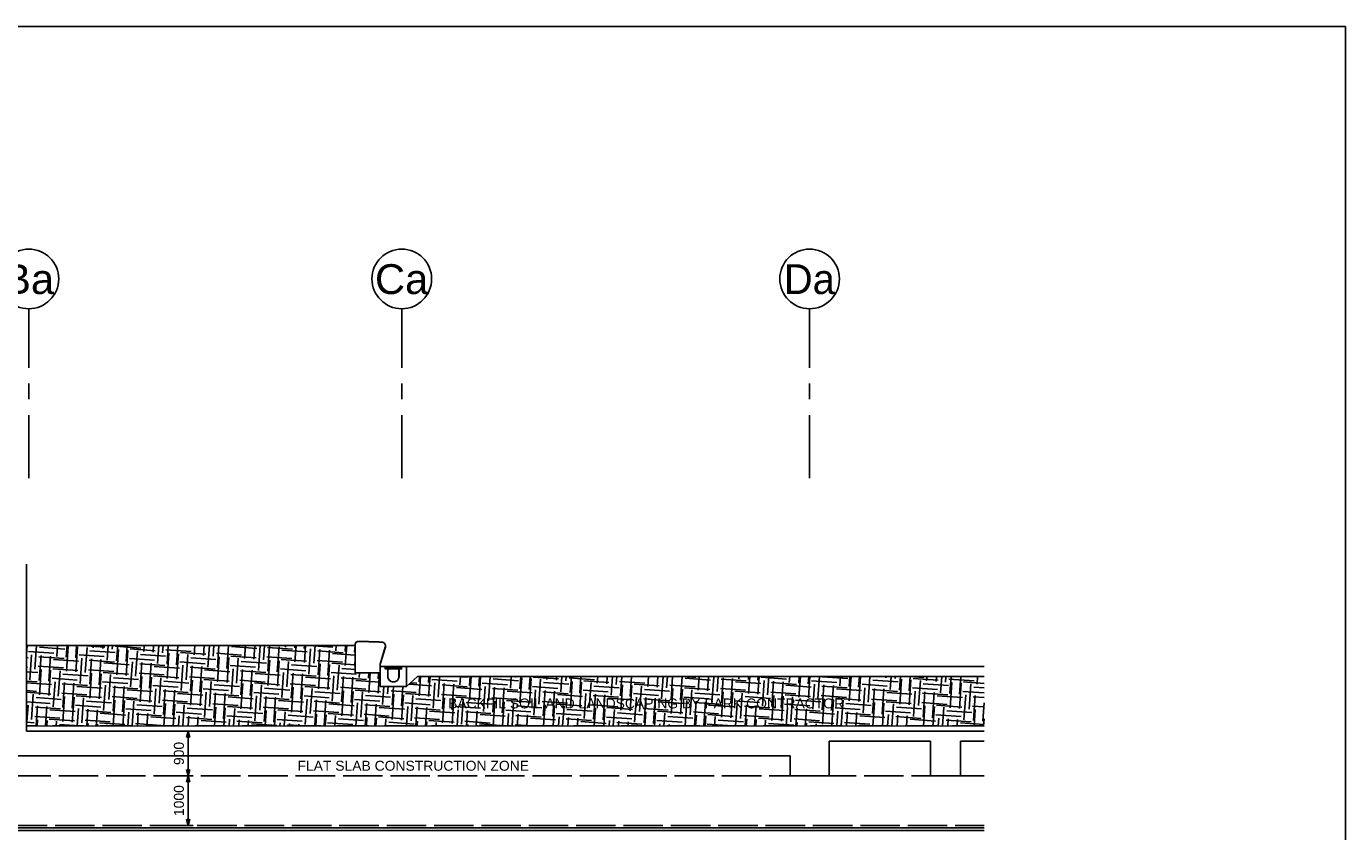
# Model space of a CAD drawing. Header units: millimetres. Extents: x 113048 to 489828, y -130780 to 23393.
# Tile 67 of 98: x 231651 to 258181, y -31013 to -14805. Entities that reach past the tile are written whole.
import ezdxf

# ---------------------------------------------------------------- set-up
doc = ezdxf.new("R2010")
doc.units = ezdxf.units.MM
doc.header["$LTSCALE"] = 100
for name, pattern in [('DASHDOT', [1, 0.5, -0.25, 0, -0.25]), ('Grid Line', [22.225, 12.7, -3.175, 3.175, -3.175]), ('Hidden', [9.525, 6.35, -3.175]), ('HIDDEN2', [4.7625, 3.175, -1.5875])]:
    doc.linetypes.add(name, pattern=pattern)
for name, color, linetype in [('+C-160', 160, 'Hidden'), ('A-WPL', 5, 'Continuous'), ('DLN020__', 6, 'DASHDOT'), ('DLN030_2', 1, 'Continuous'), ('DLN040__', 7, 'Continuous'), ('DLN210__', 7, 'Continuous'), ('DLN270__', 1, 'Continuous'), ('DLN280__', 3, 'Continuous'), ('DLN450__', 6, 'Continuous'), ('HATCH', 8, 'Continuous'), ('INTWALL', 7, 'Continuous'), ('METAL', 6, 'Continuous')]:
    doc.layers.add(name, color=color, linetype=linetype)
doc.styles.add('Swis721tBT', font='swissl.ttf')
doc.styles.add('SWISS MD BT', font='swiss.ttf')
doc.linetypes.add('BATTING', pattern='A,0.00254,-2.54,[134,ltypeshp.shx,S=2.54,R=0,X=-2.54,Y=0],-5.08,[134,ltypeshp.shx,S=2.54,R=180,X=2.54,Y=0],-2.54', length=10.16254)
doc.dimstyles.new('INTDIM', dxfattribs={"dimtxt": 200, "dimasz": 125, "dimexe": 100, "dimexo": 150, "dimgap": 80, "dimtad": 1, "dimdec": 0, "dimzin": 9, "dimdsep": 46, "dimtxsty": 'Swis721tBT', "dimblk": 'OPEN30', "dimcen": -125, "dimclrd": 256, "dimclre": 256, "dimclrt": 2, "dimaunit": 1, "dimadec": 1, "dimazin": 0, "dimtfac": 0.444444, "dimtdec": 0, "dimtix": 1, "dimtmove": 2, "dimatfit": 3, "dimldrblk": 'OPEN30', "dimfxl": 0, "dimtolj": 1, "dimlwd": -1, "dimlwe": -1, "dimarcsym": 0})

# ---------------------------------------------------------------- blocks, each defined once
blk = doc.blocks.new('Grid - Bubble - 4mm-251209-Black Box Lvl _0_00_G_F- Kahlen')
at = {"layer": 'DLN020__', "linetype": 'Continuous'}
blk.add_circle((0, 0), 4, dxfattribs=at)
blk = doc.blocks.new('_Open30')
at = {"color": 0, "linetype": 'ByBlock', "lineweight": -2}
for p, q in [((-1, 0.27), (0, 0)), ((0, 0), (-1, -0.27)), ((0, 0), (-1, 0))]:
    blk.add_line(p, q, dxfattribs=at)
blk = doc.blocks.new('*D139')
at = {"layer": 'Defpoints', "color": 0}
for p in [(234541, -28990, 0), (234902, -28990), (234632, -29890, 0)]:
    blk.add_point(p, dxfattribs=at)
at = {"layer": 'DLN030_2'}
for p, q in [((234691, -28990), (235002, -28990)), ((234902, -29765), (234902, -29115)), ((234782, -29890), (235002, -29890))]:
    blk.add_line(p, q, dxfattribs=at)
at = {"layer": 'DLN030_2', "xscale": 125, "yscale": 125, "zscale": 125}
for p, rotation in [((234902, -28990), 90), ((234902, -29890), 270)]:
    blk.add_blockref('_Open30', p, dxfattribs=dict(at, rotation=rotation))
at = {"layer": 'DLN030_2', "color": 2, "insert": (234719, -29440), "char_height": 200, "attachment_point": 5, "rotation": 90, "style": 'Swis721tBT'}
blk.add_mtext('\\A1;900', dxfattribs=at)
blk = doc.blocks.new('drainage')
at = {"layer": 'DLN280__'}
blk.add_lwpolyline([(-119444, 40360), (-119497, 40360), (-119497, 40410), (-119597, 40410), (-119597, 40008), (-119066, 40008), (-119066, 40410), (-119166, 40410), (-119166, 40360), (-119219, 40360), (-119219, 40210, -1), (-119444, 40210), (-119444, 40360)], format="xyb", dxfattribs=at)
at = {"layer": 'METAL'}
blk.add_lwpolyline([(-119171, 40405), (-119492, 40405), (-119492, 40365), (-119171, 40365)], close=True, dxfattribs=at)
blk = doc.blocks.new('*D143')
at = {"layer": 'Defpoints', "color": 0}
for p in [(234632, -29890, 0), (234531, -30888, 0), (234902, -30888)]:
    blk.add_point(p, dxfattribs=at)
at = {"layer": 'DLN030_2'}
for p, q in [((234782, -29890), (235002, -29890)), ((234902, -30015), (234902, -30763)), ((234681, -30888), (235002, -30888))]:
    blk.add_line(p, q, dxfattribs=at)
at = {"layer": 'DLN030_2', "xscale": 125, "yscale": 125, "zscale": 125}
for p, rotation in [((234902, -29890), 90), ((234902, -30888), 270)]:
    blk.add_blockref('_Open30', p, dxfattribs=dict(at, rotation=rotation))
at = {"layer": 'DLN030_2', "color": 2, "insert": (234719, -30389), "char_height": 200, "attachment_point": 5, "rotation": 90, "style": 'Swis721tBT'}
blk.add_mtext('\\A1;1000', dxfattribs=at)
blk = doc.blocks.new('A$C713849A3')
at = {"layer": '+C-160'}
h = blk.add_hatch(dxfattribs=at)
h.set_pattern_fill('EARTH', color=256, scale=80, angle=404.6498)
h.set_pattern_definition([(356, (-36498.17, 69791.7), (542.199, 471.326), [508, -508]), (356, (-36484.9, 69981.76), (542.199, 471.326), [508, -508]), (356, (-36471.6, 70171.8), (542.199, 471.326), [508, -508]), (86, (-36403.8, 70230.7), (-471.326, 542.199), [508, -508]), (86, (-36213.8, 70217.4), (-471.326, 542.199), [508, -508]), (86, (-36023.75, 70204.13), (-471.326, 542.199), [508, -508])])
h.paths.add_polyline_path([(-7269, 69891), (-18665, 69891), (-18884, 69690), (-19415, 69690), (-19415, 69961), (-19915, 69961), (-19915, 70511), (-26530, 70511), (-26530, 68893), (-7269, 68893)])
for p, q in [((-26530, 68792, -1), (-26530, 72152, -1)), ((-19915, 70511, -1), (-26530, 70511, -1)), ((-7269, 70092, -1), (-19415, 70092, -1)), ((-18665, 69891, -1), (-7269, 69891, -1)), ((-7269, 68893, -1), (-26530, 68893, -1)), ((-26530, 68792, -1), (-7269, 68791, -1)), ((-10388, 68590, -1), (-8346, 68590, -1)), ((-10388, 67892, -1), (-10388, 68590, -1)), ((-8346, 67892, -1), (-8346, 68590, -1)), ((-7746, 68590, -1), (-7746, 67892, -1)), ((-7746, 68590, -1), (-7269, 68590, -1)), ((-26730, 68293, -1), (-11171, 68291, -1)), ((-11171, 67892, -1), (-11171, 68291, -1)), ((-26830, 67890, -1), (-7269, 67892, -1)), ((-11171, 67892, -1), (-10388, 67892, -1)), ((-11171, 67892, -1), (-10388, 67892, -1)), ((-7746, 67892, -1), (-8346, 67892, -1)), ((-7746, 67892, -1), (-8346, 67892, -1)), ((-26904, 66892, -1), (-7269, 66892, -1)), ((-26921, 66842, -1), (-7269, 66842, -1))]:
    blk.add_line(p, q, dxfattribs=at)
at = {"layer": '+C-160', "ltscale": 0.04}
blk.add_line((-26938, 66792, -1), (-7269, 66792, -1), dxfattribs=at)
at = {"layer": '+C-160', "elevation": -1}
blk.add_lwpolyline([(-19915, 70542, -0.412774), (-19865, 70592, -0.01362), (-19384, 70581, -0.488726), (-19311, 70478), (-19415, 70140), (-19415, 69985), (-19415, 69961), (-19915, 69961)], format="xyb", close=True, dxfattribs=at)
blk.add_lwpolyline([(-19262, 70042), (-19315, 70042), (-19315, 70092), (-19415, 70092), (-19415, 69690), (-18884, 69690), (-18884, 70092), (-18984, 70092), (-18984, 70042), (-19037, 70042), (-19037, 69892, -1), (-19262, 69892), (-19262, 70042)], format="xyb", dxfattribs=at)
for points in [[(-19415, 70092), (-19415, 69892)], [(-18884, 69690), (-18665, 69891)]]:
    blk.add_lwpolyline(points, dxfattribs=at)
blk.add_lwpolyline([(-18989, 70087), (-19310, 70087), (-19310, 70047), (-18989, 70047)], close=True, dxfattribs=at)

msp = doc.modelspace()

# ---------------------------------------------------------------- hatches: boundary and pattern name
at = {"layer": 'HATCH'}
h = msp.add_hatch(dxfattribs=at)
h.set_pattern_fill('EARTH', color=256, scale=80, angle=404.6498)
h.set_pattern_definition([(356, (221682.8, -27988), (542.199, 471.326), [508, -508]), (356, (221696.1, -27797.95), (542.199, 471.326), [508, -508]), (356, (221709.37, -27607.9), (542.199, 471.326), [508, -508]), (86, (221777.15, -27549), (-471.326, 542.199), [508, -508]), (86, (221967.2, -27562.3), (-471.326, 542.199), [508, -508]), (86, (222157.2, -27575.6), (-471.326, 542.199), [508, -508])])
h.paths.add_polyline_path([(250912, -27889), (239516.4, -27889), (239297.2, -28090), (238766.2, -28090), (238766.2, -27818.9), (238266.3, -27818.9), (238266.3, -27268.5), (231651.1, -27268.5), (231651.1, -28886.5), (250912, -28886.9)])

# ---------------------------------------------------------------- linework, layer by layer
at = {"elevation": 1.4}
msp.add_lwpolyline([(258181, -14804.9), (258181, -97779.7), (241181, -97779.7), (241181, -130779.7), (113047.6, -130779.7), (113047.6, -14804.9)], close=True, dxfattribs=at)
at = {"layer": 'DLN020__', "linetype": 'Grid Line'}
for p, q in [((231701.1, -23899.1), (231701.1, -20488)), ((239201.1, -23899.1), (239201.1, -20488)), ((247401.1, -23899.1), (247401.1, -20488))]:
    msp.add_line(p, q, dxfattribs=at)
at = {"layer": 'DLN210__', "color": 5}
for p, q in [((238266.3, -27268.5), (231651.1, -27268.5)), ((250912, -27688), (238766.2, -27688))]:
    msp.add_line(p, q, dxfattribs=at)
at = {"layer": 'DLN270__', "color": 1}
msp.add_line((250912, -28886.9), (231651.1, -28886.5), dxfattribs=at)
at = {"layer": 'DLN280__'}
for p, q in [((231651.1, -28988), (231651.1, -25628)), ((239516.4, -27889), (250912, -27889)), ((231651.1, -28988), (250912, -28988.4)), ((247792.8, -29189.7, 0), (249834.5, -29189.9, 0)), ((247792.8, -29887.8, 0), (247792.8, -29189.7, 0)), ((249834.5, -29888, 0), (249834.5, -29189.9, 0)), ((250434.5, -29189.9, 0), (250434.5, -29888, 0)), ((250434.5, -29189.9, 0), (250912, -29189.9, 0)), ((231451.1, -29486.7), (247009.5, -29488.3)), ((247009.5, -29887.8, 0), (247009.5, -29488.3, 0)), ((247009.5, -29887.8, 0), (247792.8, -29887.8, 0)), ((247009.5, -29887.8, 0), (247792.8, -29887.8, 0)), ((250434.5, -29888, 0), (249834.5, -29888, 0)), ((250434.5, -29888, 0), (249834.5, -29888, 0))]:
    msp.add_line(p, q, dxfattribs=at)
msp.add_lwpolyline([(238266.3, -27238, -0.4127735), (238316, -27188, -0.0136204), (238796.9, -27198.7, -0.4887263), (238869.5, -27302), (238766.2, -27639.4), (238766.2, -27794.9), (238766.2, -27818.9), (238266.3, -27818.9)], format="xyb", close=True, dxfattribs=at)
for points in [[(238766.2, -27688), (238766.2, -27888)], [(239297.2, -28090), (239516.4, -27889)]]:
    msp.add_lwpolyline(points, dxfattribs=at)
at = {"layer": 'DLN450__', "linetype": 'BATTING', "ltscale": 0.04}
msp.add_line((231243.2, -30988), (250912, -30988), dxfattribs=at)
at = {"layer": 'DLN450__'}
msp.add_line((231260.2, -30938), (250912, -30938), dxfattribs=at)
at = {"layer": 'INTWALL', "color": 1, "linetype": 'HIDDEN2'}
for p, q in [((231351.1, -29889.9, 0.1), (250912.1, -29888, 0)), ((231277.2, -30888), (250912, -30888))]:
    msp.add_line(p, q, dxfattribs=at)

# ---------------------------------------------------------------- block references
at = {"layer": '+C-160'}
msp.add_blockref('A$C713849A3', (258181, -97779.7, 1.4), dxfattribs=at)
at = {"layer": 'A-WPL'}
msp.add_blockref('drainage', (358363.5, -68098.3), dxfattribs=at)
at = {"layer": 'DLN020__', "xscale": 149.9999999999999, "yscale": 149.9999999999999, "zscale": 149.9999999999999, "rotation": 180.0000002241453}
for p in [(231701.1, -19888), (239201.1, -19888), (247401.1, -19888)]:
    msp.add_blockref('Grid - Bubble - 4mm-251209-Black Box Lvl _0_00_G_F- Kahlen', p, dxfattribs=at)

# ---------------------------------------------------------------- texts
at = {"layer": 'DLN020__', "color": 3, "char_height": 600, "width": 1209.6, "attachment_point": 2, "rotation": 0, "line_spacing_factor": 1.00667}
for s, insert in [('{\\fSwis721 BT|b0|i0|c0|p34;Ba}', (231696.9, -19592.3)), ('{\\fSwis721 BT|b0|i0|c0|p34;Ca}', (239196.9, -19592.3)), ('Da', (247396.9, -19592.3))]:
    msp.add_mtext(s, dxfattribs=dict(at, insert=insert))
at = {"layer": 'DLN040__', "char_height": 200, "width": 9581.45, "attachment_point": 1, "rotation": 0, "style": 'SWISS MD BT'}
for s, insert in [('BACKFIL SOIL AND LANDSCAPING BY PARK CONTRACTOR', (240132.2, -28332.8, 0)), ('FLAT SLAB CONSTRUCTION ZONE', (237102.4, -29587, 0))]:
    msp.add_mtext(s, dxfattribs=dict(at, insert=insert))

# ---------------------------------------------------------------- dimensions: what is measured, and where the dimension line sits
at = {"layer": 'DLN030_2'}
dim = msp.add_linear_dim(base=(234902.1, -28989.6, 0), p1=(234632.5, -29889.6, 0.1), p2=(234541.2, -28989.6, -0.1), angle=90, dimstyle='INTDIM', dxfattribs=at)
dim.commit()
dim.dimension.update_dxf_attribs({"geometry": '*D139', "text_midpoint": (234719.4, -29439.6, 0)})
dim = msp.add_linear_dim(base=(234902.1, -30888, 0), p1=(234632.5, -29889.6, 0.1), p2=(234531.2, -30888, -0.1), angle=270, text='1000', dimstyle='INTDIM', dxfattribs=at)
dim.commit()
dim.dimension.update_dxf_attribs({"geometry": '*D143', "text_midpoint": (234719.4, -30388.8, 0)})

doc.saveas('drawing.dxf')
